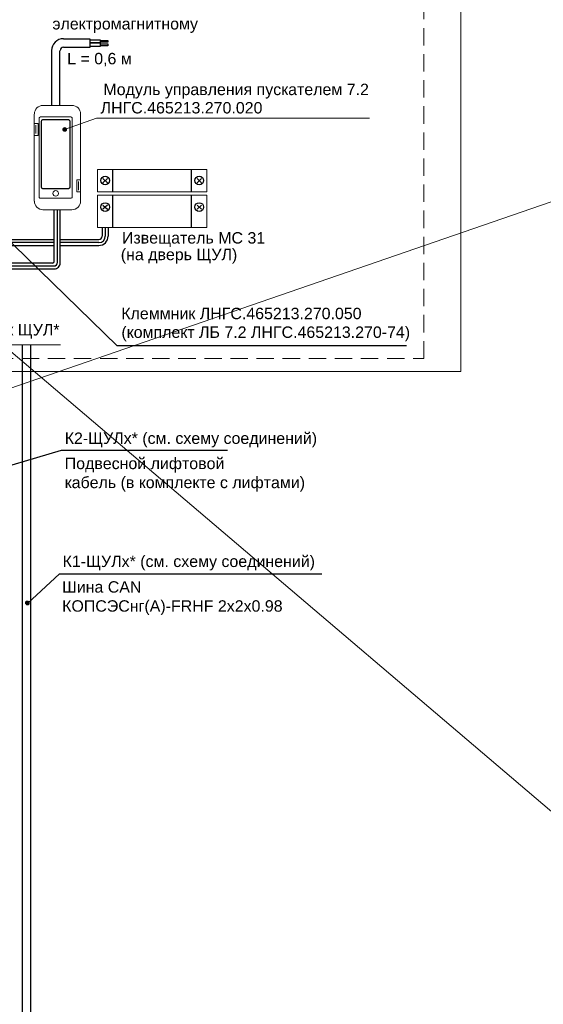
# Model space of a CAD drawing. Header units: millimetres. Extents: x -157 to 722, y -676 to 466.
# Tile 8 of 14: x 379 to 494, y -459 to -243. Entities that reach past the tile are written whole.
import ezdxf

# ---------------------------------------------------------------- set-up
doc = ezdxf.new("R2010")
doc.units = ezdxf.units.MM
doc.linetypes.add('штриховая', pattern=[19.05, 12.7, -6.35])
doc.layers.get('0').update_dxf_attribs({"lineweight": 15})
doc.layers.add('EI_HATCH_GALV', color=7, linetype='Continuous', lineweight=15)
doc.styles.add('CP.Text', font='arial.ttf')

msp = doc.modelspace()

# ---------------------------------------------------------------- hatches: boundary and pattern name
at = {"layer": 'EI_HATCH_GALV'}
h = msp.add_hatch(color=256, dxfattribs=at)
h.dxf.hatch_style = 1
h.paths.add_polyline_path([(388.65, -267.51, 1), (389.48, -267.51, 1)])
h = msp.add_hatch(color=256, dxfattribs=at)
h.dxf.hatch_style = 1
h.paths.add_polyline_path([(380.49, -371.25, 1), (381.32, -371.25, 1)])

# ---------------------------------------------------------------- linework, layer by layer
for p, q in [((389.06, -267.51), (396.05, -265.02)), ((396.05, -265.02), (455.87, -265.02)), ((360.59, -314.7), (388.17, -314.7))]:
    msp.add_line(p, q)
msp.add_lwpolyline([(-53.28, -293.9), (290.08, -675.54), (149.48, -122.31), (627.52, -529.1), (449.92, -116.39), (722.24, -205.15), (-156.88, -508.39)])
msp.add_lwpolyline([(270.24, -320.52), (475.88, -320.52), (475.88, -209.27), (270.24, -209.27)], close=True)
at = {"linetype": 'штриховая', "ltscale": 0.3}
msp.add_lwpolyline([(276.8, -317.69), (467.75, -317.69), (467.75, -228.76), (276.8, -228.76)], close=True, dxfattribs=at)
at = {"lineweight": 25}
for points in [[(388.78, -247.64), (394.58, -247.64), (394.58, -249.55), (388.78, -249.55)], [(394.58, -247.86), (396.83, -247.86), (396.83, -248.57), (396.83, -249.34), (394.58, -249.34)], [(396.83, -248.02), (398.52, -248.02), (398.52, -248.41), (396.83, -248.41)], [(396.83, -248.79), (398.52, -248.79), (398.52, -249.17), (396.83, -249.17)], [(386.16, -250.27), (386.16, -262.25)], [(388.02, -262.25), (388.02, -250.27)], [(399.62, -281.15), (399.62, -276.28)], [(416.85, -281.15), (416.85, -276.28)], [(397.46, -278.27), (398.44, -279.2)], [(398.44, -278.27), (397.46, -279.2)], [(419.01, -278.27), (418.08, -279.2)], [(418.08, -278.27), (419.01, -279.2)], [(399.62, -289.02), (399.62, -281.91)], [(416.85, -289.02), (416.85, -281.91)], [(398.44, -284.07), (397.46, -285)], [(397.46, -284.07), (398.44, -285)], [(418.08, -284.07), (419.01, -285)], [(419.01, -284.07), (418.08, -285)], [(386.79, -296.45), (386.79, -285.11)], [(387.47, -296.7), (387.47, -285.11)], [(388.11, -296.79), (388.11, -285.11)], [(463.94, -314.9), (400.57, -314.9), (372.13, -287.35)], [(397.29, -289.02), (397.29, -290.9)], [(397.93, -289.02), (397.93, -290.9)], [(398.6, -289.02), (398.6, -290.9)], [(386.79, -292.3), (362.29, -292.3)], [(386.79, -292.98), (362.29, -292.98)], [(386.79, -291.67), (363.6, -291.67)], [(396.53, -291.67), (388.11, -291.67)], [(396.53, -292.3), (388.11, -292.3)], [(396.53, -292.98), (388.11, -292.98)], [(386.41, -296.79), (357.12, -296.79)], [(386.71, -297.47), (357.12, -297.47)], [(386.79, -298.1), (357.12, -298.1)], [(370.09, -343.16), (388.4, -337.79), (424.75, -337.79)], [(380.94, -371.36), (387.94, -364.9), (445.41, -364.9)]]:
    msp.add_lwpolyline(points, dxfattribs=at)
for points in [[(394.58, -248.57), (396.83, -248.57)], [(384, -280.2), (384, -265.68), (384.04, -265.55), (384.09, -265.46), (384.17, -265.38), (384.3, -265.34), (389.88, -265.34), (389.97, -265.38), (390.1, -265.46), (390.14, -265.55), (390.18, -265.68), (390.18, -280.2), (390.14, -280.32), (390.1, -280.41), (389.97, -280.49), (389.88, -280.53), (384.3, -280.53), (384.17, -280.49), (384.09, -280.41), (384.04, -280.32)]]:
    msp.add_lwpolyline(points, close=True, dxfattribs=at)
at = {"lineweight": 18}
for points in [[(384.3, -262.25), (390.65, -262.25)], [(382.39, -266.18), (382.39, -264.15)], [(392.51, -264.15), (392.51, -278.54), (392.51, -281.17), (392.51, -283.24)], [(382.39, -283.24), (382.39, -268.81), (382.39, -266.18), (382.77, -266.18), (383.24, -266.18), (383.24, -268.81), (382.77, -268.81), (382.39, -268.81)], [(382.77, -268.43), (382.77, -266.56)], [(392.51, -281.17), (391.71, -281.17), (391.71, -278.54), (392.51, -278.54)], [(392.13, -278.93), (392.13, -280.79)], [(390.65, -285.11), (384.3, -285.11)]]:
    msp.add_lwpolyline(points, dxfattribs=at)
at = {"lineweight": 20}
msp.add_lwpolyline([(383.45, -282.4), (383.45, -264.96), (383.54, -264.87), (383.79, -264.79), (390.39, -264.79), (390.65, -264.87), (390.73, -264.96), (390.73, -282.4), (390.65, -282.48), (390.52, -282.57), (383.66, -282.57), (383.54, -282.48)], close=True, dxfattribs=at)
at = {"lineweight": 18}
for points in [[(420.24, -276.28), (420.24, -281.15), (396.28, -281.15), (396.28, -276.28)], [(420.24, -281.91), (420.24, -289.02), (396.28, -289.02), (396.28, -281.91)]]:
    msp.add_lwpolyline(points, close=True, dxfattribs=at)
at = {"color": 4, "lineweight": 25}
msp.add_lwpolyline([(379.77, -314.7), (379.77, -468.02), (381.67, -468.02), (381.67, -314.7)], dxfattribs=at)
for centre in [(389.06, -267.51), (380.9, -371.25)]:
    msp.add_circle(centre, 0.415)
at = {"lineweight": 25}
for centre in [(397.95, -278.71), (418.56, -278.71), (397.95, -284.51), (418.56, -284.51)]:
    msp.add_circle(centre, 0.952, dxfattribs=at)
at = {"lineweight": 18}
msp.add_circle((387.11, -281.53), 0.614, dxfattribs=at)
at = {"lineweight": 25}
for centre, radius, start, end in [((388.81, -250.25), 2.6, 89.9994, 180.0006), ((388.81, -250.25), 0.741, 89.9999, 180.0001), ((396.55, -290.88), 1.42, 270.0012, 359.9988), ((396.55, -290.88), 0.741, 269.9999, 0.0001), ((396.55, -290.88), 2.05, 269.9997, 0.0003), ((386.44, -296.43), 0.36, 270.0036, 359.9964), ((386.73, -296.68), 0.741, 269.9999, 0.0001), ((386.82, -296.77), 1.29, 269.9992, 0.0008)]:
    msp.add_arc(centre, radius, start, end, dxfattribs=at)
at = {"lineweight": 18}
for centre, start, end in [((384.32, -264.13), 89.9995, 180.0005), ((390.67, -264.13), 359.9995, 90.0005), ((384.32, -283.22), 179.9995, 270.0005), ((390.67, -283.22), 269.9995, 0.0005)]:
    msp.add_arc(centre, 1.88, start, end, dxfattribs=at)

# ---------------------------------------------------------------- texts
at = {"char_height": 2.5, "attachment_point": 7, "style": 'CP.Text'}
for s, insert in [('электромагнитному', (386.38, -246.37)), ('L = 0,6 м', (389.62, -253.71)), ('Модуль управления пускателем 7.2', (397.56, -260.75)), ('ЛНГС.465213.270.020', (396.95, -264.05)), ('Извещатель MC 31', (401.62, -293.24)), ('(на дверь ЩУЛ)', (401.36, -296.91)), ('Клеммник ЛНГС.465213.270.050', (401.47, -309.12)), ('Клеммник ЩУЛ*', (361.61, -313.38)), ('(комплект ЛБ 7.2 ЛНГС.465213.270-74)', (401.5, -313.93)), ('К2-ЩУЛх* (см. схему соединений)', (389.08, -337.16)), ('Подвесной лифтовой\\Pкабель (в комплекте с лифтами)', (389.08, -346.85)), ('К1-ЩУЛх* (см. схему соединений)', (388.62, -364.13)), ('Шина CAN\\PКОПСЭСнг(А)-FRHF 2x2x0.98', (388.52, -373.91))]:
    msp.add_mtext(s, dxfattribs=dict(at, insert=insert))

doc.saveas('drawing.dxf')
